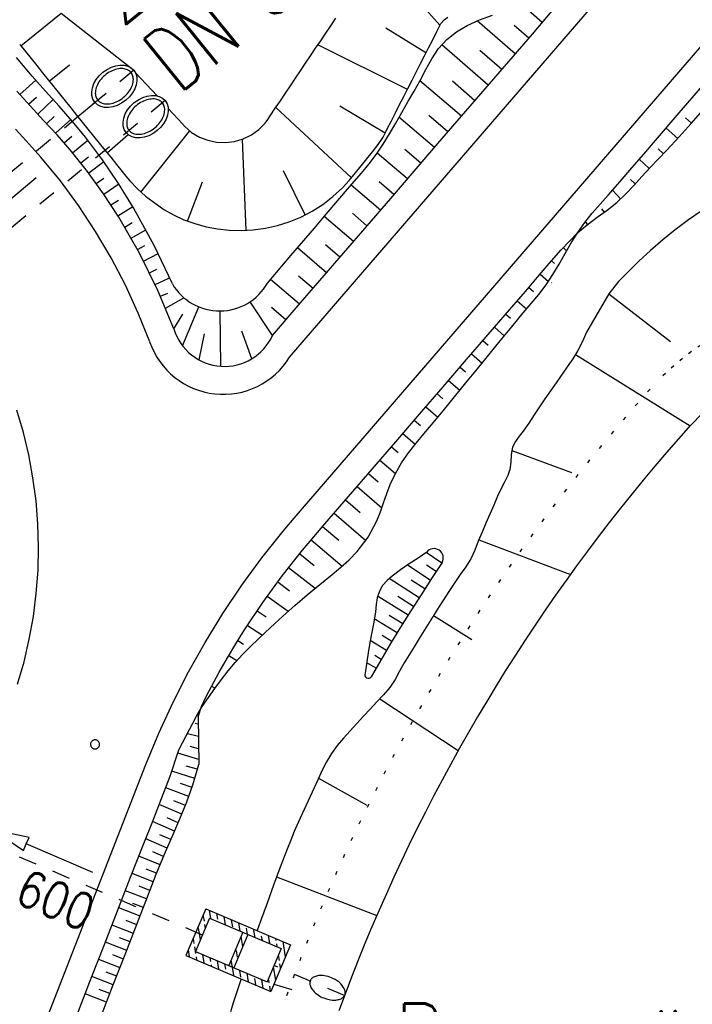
# Model space of a CAD drawing. Extents: x 0 to 1135, y 0 to 420.
# Tile 62 of 116: x 805 to 824, y 99 to 126. Entities that reach past the tile are written whole.
import ezdxf

# ---------------------------------------------------------------- set-up
doc = ezdxf.new("R2010")
doc.units = 0
doc.header["$LTSCALE"] = 2
doc.header["$MEASUREMENT"] = 0
for name, pattern in [('AUSGEZOGEN', [0]), ('PUNKTX2', [0.5, 0, -0.5]), ('STRICHLINIEX2', [0.5, 0.25, -0.25])]:
    doc.linetypes.add(name, pattern=pattern)
for name, color, linetype in [('Durchlaesse', 15, 'CONTINUOUS'), ('FBRTOP', 8, 'AUSGEZOGEN'), ('Regenrückhaltebecken', 15, 'CONTINUOUS'), ('Rinne', 200, 'CONTINUOUS'), ('SAMMELLEITUNG', 15, 'CONTINUOUS'), ('Wege', 15, 'CONTINUOUS')]:
    doc.layers.add(name, color=color, linetype=linetype)
doc.styles.add('ROMANS', font='romans.shx', dxfattribs={"width": 0.8})

# ---------------------------------------------------------------- blocks, each defined once
blk = doc.blocks.new('SYMB0002_2')
at = {"layer": 'SAMMELLEITUNG', "color": 5, "linetype": 'Continuous'}
for points in [[(-0.03, 0.5), (-0.09, 0.49), (-0.15, 0.48), (-0.21, 0.45), (-0.27, 0.42), (-0.32, 0.39), (-0.36, 0.34), (-0.4, 0.29), (-0.44, 0.24), (-0.46, 0.18), (-0.48, 0.12), (-0.5, 0.06), (-0.5, 0)], [(-0.5, 0), (-0.5, -0.06), (-0.48, -0.12), (-0.46, -0.18), (-0.44, -0.24), (-0.4, -0.29), (-0.36, -0.34), (-0.32, -0.39), (-0.27, -0.42), (-0.21, -0.45), (-0.15, -0.48), (-0.09, -0.49), (-0.03, -0.5), (0.03, -0.5)], [(0.5, 0), (0.5, 0.06), (0.48, 0.12), (0.46, 0.18), (0.44, 0.24), (0.4, 0.29), (0.36, 0.34), (0.32, 0.39), (0.27, 0.42), (0.21, 0.45), (0.15, 0.48), (0.09, 0.49), (0.03, 0.5), (-0.03, 0.5)], [(0.03, -0.5), (0.09, -0.49), (0.15, -0.48), (0.21, -0.45), (0.27, -0.42), (0.32, -0.39), (0.36, -0.34), (0.4, -0.29), (0.44, -0.24), (0.46, -0.18), (0.48, -0.12), (0.5, -0.06), (0.5, 0)]]:
    blk.add_lwpolyline(points, dxfattribs=at)
blk = doc.blocks.new('MAK4')
at = {"layer": 'Regenrückhaltebecken', "color": 7, "linetype": 'Continuous'}
for p, q in [((661376.148, -428374.075), (661376.113, -428373.841)), ((661375.97, -428374.146), (661375.942, -428373.965)), ((661376.34, -428374.09), (661376.316, -428373.93)), ((661376.555, -428374.252), (661376.519, -428374.018)), ((661376.753, -428374.312), (661376.725, -428374.126)), ((661375.831, -428374.482), (661375.801, -428374.288)), ((661375.998, -428374.337), (661375.984, -428374.238)), ((661376.961, -428374.429), (661376.925, -428374.195)), ((661377.164, -428374.517), (661377.138, -428374.348)), ((661377.367, -428374.606), (661377.331, -428374.372)), ((661375.683, -428374.758), (661375.661, -428374.611)), ((661375.858, -428374.659), (661375.831, -428374.482)), ((661377.026, -428374.858), (661376.983, -428374.58)), ((661377.166, -428374.534), (661377.164, -428374.517)), ((661377.537, -428374.477), (661377.534, -428374.461)), ((661377.57, -428374.695), (661377.551, -428374.57)), ((661377.773, -428374.783), (661377.737, -428374.549)), ((661377.95, -428374.699), (661377.94, -428374.638)), ((661375.549, -428375.122), (661375.52, -428374.933)), ((661375.725, -428375.036), (661375.697, -428374.851)), ((661377.975, -428374.869), (661377.964, -428374.792)), ((661377.976, -428374.872), (661377.975, -428374.869)), ((661378.208, -428375.15), (661378.144, -428374.727)), ((661378.348, -428374.827), (661378.347, -428374.815)), ((661375.752, -428375.211), (661375.739, -428375.129)), ((661375.955, -428375.299), (661375.919, -428375.066)), ((661376.138, -428375.258), (661376.122, -428375.154)), ((661376.88, -428375.146), (661376.851, -428374.96)), ((661378.034, -428375.256), (661378.011, -428375.101)), ((661376.158, -428375.388), (661376.152, -428375.351)), ((661376.361, -428375.476), (661376.325, -428375.243)), ((661376.551, -428375.48), (661376.528, -428375.331)), ((661376.731, -428375.42), (661376.702, -428375.225)), ((661376.767, -428375.654), (661376.731, -428375.42)), ((661377.926, -428375.795), (661377.87, -428375.424)), ((661378.064, -428375.456), (661378.048, -428375.348)), ((661378.067, -428375.472), (661378.064, -428375.456)), ((661376.964, -428375.702), (661376.936, -428375.517)), ((661377.173, -428375.831), (661377.138, -428375.597)), ((661377.376, -428375.919), (661377.349, -428375.739)), ((661377.747, -428375.868), (661377.729, -428375.747)), ((661377.553, -428375.837), (661377.544, -428375.774)), ((661377.579, -428376.008), (661377.553, -428375.837)), ((661377.782, -428376.096), (661377.761, -428375.96))]:
    blk.add_line(p, q, dxfattribs=at)

msp = doc.modelspace()

# ---------------------------------------------------------------- hatches: boundary and pattern name
at = {"layer": 'Rinne'}
h = msp.add_hatch(dxfattribs=at)
h.set_pattern_fill('ANSI31', color=256, scale=20, style=0)
edge = h.paths.add_edge_path()
edge.add_arc((1155.656, -2242.558), 2522.184, 99.43086, 99.683895, ccw=False)
edge.add_arc((887.295, -626.916), 884.407, 99.003551, 99.43086, ccw=False)
edge.add_arc((7865.435, -44667.495), 45474.395, 98.9888757, 99.0035505, ccw=False)
edge.add_arc((893.783, -594.836), 853.736, 98.881774, 98.988876, ccw=False)
edge.add_arc((774.345, 169.468), 80.155, 94.92834, 98.88177, ccw=False)
edge.add_arc((745.762, 500.943), 252.549, 274.92834, 277.15528)
edge.add_arc((775.591, 263.332), 13.073, 277.1553, 285.3942)
edge.add_arc((750.907, 352.981), 106.059, 285.39417, 288.28453)
edge.add_arc((1039.724, -1545.768), 1815.023, 99.546964, 99.747306, ccw=False)
edge.add_arc((850.351, -419.793), 673.234, 99.218015, 99.546965, ccw=False)
edge.add_arc((74345.819, -453292.252), 459470.628, 99.21719543, 99.21801488, ccw=False)
edge.add_arc((750.114, 238.882), 7.008, 99.0073, 99.2171, ccw=False)
edge.add_arc((1870.55, -6829.431), 7163.573, 98.9962, 99.0073128, ccw=False)
edge.add_arc((20211.835, -122681.43), 124458.451, 98.99353748, 98.99620358, ccw=False)
edge.add_arc((2641.993, -11668.774), 12064.016, 98.9801682, 98.9935375, ccw=False)
edge.add_arc((3231.703, -15400.423), 15841.973, 98.9684968, 98.9801636, ccw=False)
edge.add_arc((765.59, 225.605), 22.54, 97.6622, 98.9685, ccw=False)
edge.add_arc((1031.826, -1753.362), 2019.336, 97.52416, 97.662171, ccw=False)
edge.add_arc((776.12, 182.608), 66.551, 94.74165, 97.52416, ccw=False)
edge.add_arc((746.839, 535.619), 287.671, 274.74165, 276.07989)
edge.add_arc((775.796, 263.764), 14.279, 276.0799, 285.3873)
edge.add_arc((760.786, 318.304), 70.846, 285.38728, 289.56211)

# ---------------------------------------------------------------- linework, layer by layer
at = {"layer": 'Durchlaesse', "linetype": 'STRICHLINIEX2'}
for p, q in [((808.568, 124.644), (799.905, 117.442)), ((809.436, 123.805), (800.809, 116.674))]:
    msp.add_line(p, q, dxfattribs=at)
at = {"layer": 'Durchlaesse', "linetype": 'Continuous'}
for points in [[(807.566, 123.821), (807.586, 123.8), (807.607, 123.781), (807.632, 123.764), (807.659, 123.749), (807.688, 123.736), (807.719, 123.726), (807.753, 123.719), (807.789, 123.714), (807.827, 123.713), (807.867, 123.714), (807.908, 123.719), (807.95, 123.726), (807.993, 123.737), (808.036, 123.751), (808.079, 123.768), (808.122, 123.787), (808.165, 123.81), (808.206, 123.836), (808.247, 123.864), (808.285, 123.895), (808.323, 123.927), (808.358, 123.962), (808.39, 123.998), (808.421, 124.035), (808.448, 124.074), (808.472, 124.113), (808.494, 124.153), (808.512, 124.193), (808.527, 124.233), (808.539, 124.272), (808.547, 124.311), (808.552, 124.348), (808.554, 124.384), (808.553, 124.418), (808.549, 124.451), (808.542, 124.481), (808.532, 124.51), (808.52, 124.537), (808.505, 124.562), (808.487, 124.584), (808.468, 124.605), (808.445, 124.624), (808.421, 124.64), (808.393, 124.655), (808.364, 124.667), (808.332, 124.676), (808.298, 124.683), (808.261, 124.688), (808.223, 124.689), (808.183, 124.687), (808.142, 124.682), (808.1, 124.674), (808.057, 124.662), (808.013, 124.648), (807.97, 124.631), (807.927, 124.61), (807.885, 124.587), (807.843, 124.561), (807.803, 124.532), (807.765, 124.501), (807.728, 124.468), (807.693, 124.434), (807.661, 124.397), (807.631, 124.36), (807.604, 124.321), (807.58, 124.282), (807.56, 124.242), (807.542, 124.202), (807.528, 124.162), (807.516, 124.123), (807.508, 124.084), (807.504, 124.047), (807.502, 124.013), (807.504, 123.98), (807.508, 123.949), (807.515, 123.92), (807.524, 123.892), (807.536, 123.867), (807.55, 123.843), (807.566, 123.821)], [(808.434, 122.982), (808.453, 122.961), (808.475, 122.942), (808.5, 122.925), (808.526, 122.91), (808.556, 122.897), (808.587, 122.887), (808.621, 122.88), (808.657, 122.875), (808.695, 122.874), (808.735, 122.875), (808.776, 122.88), (808.818, 122.887), (808.861, 122.898), (808.904, 122.912), (808.947, 122.929), (808.99, 122.948), (809.033, 122.971), (809.074, 122.997), (809.115, 123.025), (809.153, 123.056), (809.19, 123.088), (809.226, 123.123), (809.258, 123.159), (809.289, 123.196), (809.316, 123.235), (809.34, 123.274), (809.362, 123.314), (809.38, 123.354), (809.395, 123.394), (809.407, 123.433), (809.415, 123.472), (809.42, 123.509), (809.422, 123.545), (809.421, 123.579), (809.417, 123.612), (809.41, 123.642), (809.4, 123.671), (809.388, 123.698), (809.373, 123.723), (809.355, 123.745), (809.336, 123.766), (809.313, 123.785), (809.288, 123.801), (809.261, 123.816), (809.232, 123.828), (809.2, 123.837), (809.166, 123.844), (809.129, 123.849), (809.091, 123.85), (809.051, 123.848), (809.01, 123.843), (808.968, 123.835), (808.925, 123.823), (808.881, 123.809), (808.838, 123.792), (808.795, 123.771), (808.753, 123.748), (808.711, 123.722), (808.671, 123.693), (808.633, 123.662), (808.596, 123.629), (808.561, 123.595), (808.529, 123.558), (808.499, 123.521), (808.472, 123.482), (808.448, 123.442), (808.428, 123.403), (808.41, 123.363), (808.395, 123.323), (808.384, 123.284), (808.376, 123.245), (808.372, 123.208), (808.37, 123.174), (808.372, 123.141), (808.376, 123.11), (808.383, 123.081), (808.392, 123.053), (808.404, 123.028), (808.418, 123.004), (808.434, 122.982)], [(805.869, 121.669), (804.332, 120.389), (804.204, 120.543), (803.564, 119.749), (804.46, 120.235), (804.332, 120.389)]]:
    msp.add_lwpolyline(points, dxfattribs=at)
for centre in [(808.028, 124.201), (808.896, 123.362)]:
    msp.add_ellipse(centre, major_axis=(-0.539, -0.443), ratio=0.716031, start_param=3.141593, end_param=9.424778, dxfattribs=at)
at = {"layer": 'FBRTOP', "const_width": 0.5}
for points in [[(703.395, 216.78, -0.000001), (715.863, 217.671, 0.000009), (728.331, 218.561, 0.00001), (740.799, 219.453, -0.000012), (753.267, 220.344, -0.000007), (765.735, 221.235, 0.000008), (778.203, 222.125, 0.000004), (815.608, 224.799, -0.000002), (853.013, 227.472, -0.000001), (902.886, 231.036, 0.000001), (950, 234.403, 0.000002)], [(703.68, 212.79, -0.000001), (716.148, 213.681, 0.000009), (728.616, 214.572, 0.00001), (741.084, 215.463, -0.000012), (753.552, 216.354, -0.000007), (766.02, 217.245, 0.000008), (778.488, 218.136, 0.000004), (815.893, 220.809, -0.000002), (853.298, 223.482, -0.000001), (903.171, 227.046, 0.000001), (950, 230.392, 0.000002)]]:
    msp.add_lwpolyline(points, format="xyb", dxfattribs=at)
at = {"layer": 'Regenrückhaltebecken', "linetype": 'Continuous'}
for p, q in [((817.032, 125.885), (815.324, 127.828)), ((805.443, 125.314), (806.561, 126.221)), ((806.561, 126.221), (808.568, 124.644)), ((814.013, 125.875), (814.152, 126.082)), ((817.063, 125.936), (817.147, 126.036)), ((817.147, 126.036), (817.251, 126.111)), ((813.874, 125.667), (814.013, 125.875)), ((816.647, 125.12), (815.539, 125.808)), ((816.949, 125.712), (817.002, 125.826)), ((817.002, 125.826), (817.063, 125.936)), ((813.735, 125.459), (813.874, 125.667)), ((816.72, 125.263), (816.834, 125.488)), ((816.834, 125.488), (816.949, 125.712)), ((805.41, 125.354), (805.568, 125.16)), ((813.456, 125.044), (813.595, 125.252)), ((813.595, 125.252), (813.735, 125.459)), ((816.133, 124.113), (813.661, 125.349)), ((816.606, 125.039), (816.72, 125.263)), ((805.568, 125.16), (805.725, 124.965)), ((805.725, 124.965), (805.883, 124.77)), ((813.317, 124.836), (813.456, 125.044)), ((816.491, 124.815), (816.606, 125.039)), ((805.883, 124.77), (806.04, 124.575)), ((806.23, 124.341), (806.79, 124.795)), ((813.178, 124.629), (813.317, 124.836)), ((816.377, 124.59), (816.491, 124.815)), ((806.04, 124.575), (806.197, 124.38)), ((808.613, 124.574), (809.216, 123.936)), ((812.899, 124.214), (813.038, 124.421)), ((813.038, 124.421), (813.178, 124.629)), ((816.262, 124.366), (816.377, 124.59)), ((806.197, 124.38), (806.355, 124.186)), ((806.355, 124.186), (806.512, 123.991)), ((812.76, 124.006), (812.899, 124.214)), ((816.033, 123.918), (816.148, 124.142)), ((816.148, 124.142), (816.262, 124.366)), ((806.512, 123.991), (806.669, 123.796)), ((812.621, 123.798), (812.76, 124.006)), ((815.919, 123.693), (816.033, 123.918)), ((806.669, 123.796), (806.827, 123.601)), ((806.827, 123.601), (806.984, 123.406)), ((807.016, 123.367), (807.492, 123.753)), ((809.52, 123.589), (809.64, 123.457)), ((812.342, 123.383), (812.481, 123.591)), ((812.481, 123.591), (812.621, 123.798)), ((814.59, 121.671), (812.499, 123.616)), ((815.52, 122.906), (814.268, 123.647)), ((815.805, 123.469), (815.919, 123.693)), ((806.984, 123.406), (807.141, 123.211)), ((809.64, 123.457), (809.808, 123.272)), ((812.272, 123.28), (812.342, 123.383)), ((815.69, 123.245), (815.805, 123.469)), ((807.141, 123.211), (807.298, 123.016)), ((809.808, 123.272), (809.892, 123.179)), ((809.892, 123.179), (809.978, 123.088)), ((809.978, 123.088), (810.167, 122.926)), ((812.021, 123.003), (812.196, 123.18)), ((812.196, 123.18), (812.272, 123.28)), ((815.576, 123.02), (815.69, 123.245)), ((807.298, 123.016), (807.456, 122.821)), ((807.456, 122.821), (807.613, 122.627)), ((807.831, 122.357), (808.407, 122.868)), ((808.763, 121.271), (810.114, 122.967)), ((810.167, 122.926), (810.381, 122.797)), ((810.381, 122.797), (810.613, 122.706)), ((811.594, 122.746), (811.818, 122.857)), ((811.818, 122.857), (812.021, 123.003)), ((815.322, 122.589), (815.461, 122.796)), ((815.461, 122.796), (815.52, 122.907)), ((815.52, 122.907), (815.576, 123.02)), ((807.613, 122.627), (807.77, 122.432)), ((810.613, 122.706), (810.858, 122.654)), ((810.858, 122.654), (811.107, 122.643)), ((811.107, 122.643), (811.355, 122.674)), ((811.355, 122.674), (811.594, 122.746)), ((811.672, 120.215), (811.571, 122.738)), ((815.166, 122.392), (815.322, 122.589)), ((807.77, 122.432), (807.928, 122.237)), ((807.928, 122.237), (808.085, 122.042)), ((815.01, 122.196), (815.166, 122.392)), ((808.085, 122.042), (808.242, 121.847)), ((814.698, 121.803), (814.854, 121.999)), ((814.854, 121.999), (815.01, 122.196)), ((808.242, 121.847), (808.348, 121.716)), ((808.348, 121.716), (808.456, 121.586)), ((813.31, 120.646), (812.705, 121.861)), ((814.523, 121.592), (814.698, 121.803)), ((808.456, 121.586), (808.665, 121.364)), ((810.054, 120.474), (810.47, 121.562)), ((814.076, 121.15), (814.338, 121.391)), ((814.338, 121.391), (814.523, 121.592)), ((808.665, 121.364), (808.891, 121.158)), ((808.891, 121.158), (809.393, 120.796)), ((813.792, 120.934), (814.076, 121.15)), ((813.496, 120.746), (813.792, 120.934)), ((809.393, 120.796), (809.668, 120.643)), ((809.668, 120.643), (809.954, 120.512)), ((812.866, 120.453), (813.184, 120.585)), ((813.184, 120.585), (813.496, 120.746)), ((809.954, 120.512), (810.255, 120.403)), ((810.255, 120.403), (810.564, 120.317)), ((810.564, 120.317), (810.884, 120.255)), ((812.207, 120.275), (812.537, 120.349)), ((812.537, 120.349), (812.866, 120.453)), ((810.884, 120.255), (811.208, 120.22)), ((811.208, 120.22), (811.54, 120.21)), ((811.54, 120.21), (811.871, 120.229)), ((811.871, 120.229), (812.207, 120.275)), ((821.705, 118.467), (823.408, 117.142)), ((820.783, 116.788), (823.95, 114.815)), ((819.023, 114.136), (820.675, 113.523)), ((818.106, 111.659), (820.643, 110.707)), ((817.085, 111.022), (816.653, 111.311)), ((816.768, 110.544), (816.134, 110.96)), ((816.926, 110.783), (816.661, 110.959)), ((816.458, 110.064), (815.631, 110.594)), ((816.612, 110.304), (816.242, 110.544)), ((816.154, 109.582), (815.311, 110.107)), ((816.305, 109.824), (815.869, 110.099)), ((815.853, 109.095), (815.219, 109.483)), ((816.003, 109.34), (815.633, 109.568)), ((816.857, 109.575), (817.913, 108.904)), ((815.557, 108.605), (815.106, 108.876)), ((815.704, 108.851), (815.433, 109.015)), ((815.411, 108.359), (815.234, 108.463)), ((815.267, 108.111), (815.008, 108.261)), ((815.371, 107.267), (817.541, 105.84)), ((813.678, 105.077), (815.015, 104.328)), ((812.517, 102.344), (815.288, 101.28)), ((810.556, 101.466), (810.01, 100.177)), ((810.556, 101.466), (812.904, 100.471)), ((810.662, 101.204), (810.272, 100.284)), ((810.662, 101.204), (812.642, 100.365)), ((811.583, 100.814), (811.193, 99.893)), ((811.721, 100.756), (811.331, 99.835)), ((812.904, 100.471), (812.358, 99.182)), ((810.01, 100.177), (812.358, 99.182)), ((810.272, 100.284), (812.252, 99.445)), ((812.642, 100.365), (812.252, 99.445)), ((812.443, 99.384), (812.936, 99.233))]:
    msp.add_line(p, q, dxfattribs=at)
for points in [[(825.938, 121.558), (825.492, 121.446), (825.072, 121.245), (824.671, 121.015), (824.283, 120.762), (823.909, 120.504), (823.544, 120.234), (823.195, 119.955), (822.858, 119.663), (822.538, 119.364), (822.224, 119.056), (821.97, 118.803)], [(821.97, 118.803), (821.705, 118.467), (821.088, 117.405), (820.974, 117.148), (820.848, 116.899), (820.707, 116.668), (820.553, 116.444), (820.245, 116.003), (819.939, 115.56), (819.786, 115.338), (819.637, 115.116), (819.493, 114.891), (819.339, 114.669), (819.226, 114.526), (819.121, 114.379), (819.044, 114.222), (819.007, 114.023), (818.995, 113.814), (818.969, 113.608), (818.912, 113.438), (818.831, 113.275), (818.744, 113.114), (818.629, 112.868), (818.523, 112.619), (818.416, 112.371), (818.307, 112.124), (818.198, 111.878), (818.094, 111.63), (817.998, 111.378), (817.886, 111.134), (817.746, 110.913), (817.592, 110.7), (817.444, 110.483), (817.301, 110.262), (817.015, 109.822), (816.734, 109.379), (816.457, 108.933), (816.32, 108.709), (816.184, 108.484), (816.047, 108.261), (815.916, 108.033), (815.791, 107.801), (815.652, 107.579), (815.477, 107.375), (815.287, 107.182), (815.1, 106.985), (814.919, 106.784), (814.553, 106.381), (814.367, 106.181), (814.189, 105.975), (814.032, 105.759), (813.895, 105.53), (813.776, 105.292), (813.666, 105.051), (813.554, 104.81), (813.442, 104.57), (813.222, 104.087), (813.112, 103.845), (813.006, 103.602), (812.906, 103.357), (812.809, 103.11), (812.619, 102.614), (812.433, 102.117), (812.251, 101.62), (812.073, 101.121), (811.982, 100.862)], [(824.301, 115.176), (823.95, 114.815)], [(823.962, 114.828), (823.63, 114.454), (823.301, 114.077), (822.977, 113.696), (822.656, 113.312), (822.34, 112.926), (822.027, 112.536), (821.718, 112.142), (821.413, 111.746), (821.112, 111.347), (820.815, 110.945), (820.522, 110.54), (820.233, 110.131), (819.948, 109.721), (819.668, 109.307), (819.391, 108.89), (819.119, 108.471), (818.85, 108.049), (818.587, 107.624), (818.327, 107.197), (818.072, 106.767), (817.82, 106.335), (817.574, 105.9), (817.331, 105.462), (817.093, 105.023), (816.86, 104.581), (816.631, 104.136), (816.406, 103.69), (816.186, 103.241), (815.97, 102.79), (815.759, 102.336), (815.552, 101.881), (815.35, 101.424), (815.153, 100.964), (814.96, 100.503), (814.772, 100.04), (814.588, 99.575), (814.409, 99.108), (814.235, 98.639)], [(816.667, 111.321), (816.427, 111.156), (816.186, 110.995), (815.944, 110.835), (815.709, 110.662), (815.57, 110.537), (815.449, 110.398), (815.358, 110.244), (815.301, 110.063), (815.271, 109.871), (815.249, 109.675), (815.202, 109.39), (815.147, 109.108), (815.097, 108.825), (815.052, 108.541), (814.963, 107.974)], [(817.093, 111.034), (816.8, 110.592), (816.51, 110.146), (816.226, 109.698), (815.945, 109.247), (815.67, 108.793), (815.398, 108.337), (815.132, 107.878)], [(807.43, 102.467), (805.591, 103.255), (805.67, 103.439), (804.672, 103.649), (805.512, 103.071), (805.591, 103.255)], [(814.399, 99.077), (814.409, 99.107), (814.412, 99.14), (814.41, 99.176), (814.401, 99.215), (814.384, 99.257), (814.36, 99.301), (814.328, 99.346), (814.29, 99.39), (814.244, 99.432), (814.192, 99.472), (814.135, 99.508), (814.075, 99.54), (814.03, 99.56), (813.984, 99.577), (813.938, 99.591), (813.891, 99.602), (813.845, 99.611), (813.8, 99.616), (813.756, 99.619), (813.713, 99.618), (813.68, 99.616), (813.648, 99.611), (813.618, 99.604), (813.59, 99.596), (813.564, 99.586), (813.54, 99.575), (813.519, 99.563), (813.501, 99.55), (813.485, 99.536), (813.471, 99.521), (813.46, 99.506), (813.451, 99.49), (813.444, 99.473), (813.439, 99.455), (813.435, 99.436), (813.434, 99.416), (813.435, 99.395), (813.438, 99.373), (813.444, 99.349), (813.452, 99.325), (813.463, 99.3), (813.476, 99.274), (813.492, 99.248), (813.511, 99.221), (813.533, 99.195), (813.557, 99.169), (813.583, 99.144), (813.612, 99.119), (813.674, 99.073), (813.708, 99.052), (813.744, 99.032), (813.78, 99.014), (813.818, 98.998), (813.895, 98.971), (813.972, 98.952), (814.011, 98.946), (814.049, 98.941), (814.086, 98.939), (814.121, 98.94), (814.156, 98.942), (814.188, 98.946), (814.219, 98.952), (814.248, 98.959), (814.275, 98.968), (814.299, 98.979), (814.334, 99), (814.363, 99.024), (814.384, 99.049), (814.399, 99.077)], [(811.533, 99.532), (811.398, 99.116), (811.317, 98.864), (811.238, 98.612)]]:
    msp.add_lwpolyline(points, dxfattribs=at)
at = {"layer": 'Regenrückhaltebecken', "linetype": 'PUNKTX2'}
for points in [[(824.248, 117.046), (823.991, 116.867), (823.742, 116.676), (823.503, 116.474), (823.27, 116.265), (822.845, 115.829)], [(822.845, 115.829), (822.503, 115.444), (822.165, 115.056), (821.831, 114.664), (821.501, 114.268), (821.174, 113.87), (820.852, 113.468), (820.534, 113.063), (820.22, 112.655), (819.91, 112.244), (819.604, 111.83), (819.302, 111.412), (819.004, 110.992), (818.711, 110.569), (818.422, 110.143), (818.137, 109.714), (817.857, 109.282), (817.58, 108.847), (817.309, 108.41), (817.041, 107.969), (816.778, 107.527), (816.52, 107.081), (816.265, 106.633), (816.016, 106.183), (815.771, 105.73), (815.53, 105.275), (815.294, 104.817), (815.063, 104.357), (814.836, 103.894), (814.614, 103.43), (814.396, 102.963), (814.183, 102.494), (813.975, 102.023), (813.772, 101.55), (813.573, 101.075), (813.379, 100.598), (813.19, 100.119), (813.006, 99.638), (812.826, 99.155), (812.652, 98.671)]]:
    msp.add_lwpolyline(points, dxfattribs=at)
at = {"layer": 'Regenrückhaltebecken', "linetype": 'STRICHLINIEX2'}
for points in [[(810.465, 100.737), (802.298, 104.217), (801.987, 104.371)], [(814.393, 99.064), (812.442, 99.895)]]:
    msp.add_lwpolyline(points, dxfattribs=at)
at = {"layer": 'Regenrückhaltebecken', "linetype": 'Continuous'}
for centre, radius, start, end in [((816.87, 111.163), 0.257, 330.016, 142.2561), ((815.052, 107.934), 0.0975, 155.4517, 324.8364)]:
    msp.add_arc(centre, radius, start, end, dxfattribs=at)
at = {"layer": 'Wege', "linetype": 'Continuous'}
for p, q in [((812.875, 116.712), (831.139, 137.886)), ((819.863, 125.961), (819.324, 126.43)), ((819.59, 125.644), (820.243, 126.402)), ((817.786, 125.88), (818.132, 126.038)), ((818.132, 126.038), (818.49, 126.165)), ((817.493, 125.702), (817.786, 125.88)), ((819.117, 125.096), (818.066, 126.01)), ((819.49, 125.529), (819.088, 125.878)), ((816.995, 125.242), (817.226, 125.489)), ((817.226, 125.489), (817.493, 125.702)), ((818.936, 124.887), (819.59, 125.644)), ((816.805, 124.962), (816.995, 125.242)), ((818.372, 124.232), (817.084, 125.346)), ((805.756, 124.483), (805.322, 124.994)), ((816.642, 124.664), (816.805, 124.962)), ((818.743, 124.663), (818.134, 125.193)), ((816.485, 124.36), (816.642, 124.664)), ((818.283, 124.13), (818.936, 124.887)), ((806.128, 124.063), (805.756, 124.483)), ((805.41, 123.973), (805.855, 124.37)), ((816.319, 124.064), (816.485, 124.36)), ((817.628, 123.371), (816.481, 124.352)), ((818, 123.801), (817.377, 124.337)), ((817.63, 123.373), (818.283, 124.13)), ((823.65, 123.462), (824.303, 124.219)), ((805.698, 123.658), (805.33, 124.064)), ((805.658, 123.702), (805.877, 123.901)), ((806.501, 123.646), (806.128, 124.063)), ((816.147, 123.772), (816.319, 124.064)), ((806.072, 123.258), (805.698, 123.658)), ((805.908, 123.433), (806.336, 123.831)), ((806.871, 123.225), (806.501, 123.646)), ((815.976, 123.479), (816.147, 123.772)), ((806.157, 123.167), (806.368, 123.363)), ((815.81, 123.183), (815.976, 123.479)), ((816.882, 122.505), (815.9, 123.345)), ((817.255, 122.938), (816.723, 123.392)), ((816.977, 122.615), (817.63, 123.373)), ((822.997, 122.705), (823.65, 123.462)), ((823.993, 123.184), (823.828, 123.33)), ((823.985, 123.174), (824.315, 123.549)), ((806.444, 122.856), (806.072, 123.258)), ((806.403, 122.902), (806.821, 123.283)), ((807.228, 122.795), (806.871, 123.225)), ((815.643, 122.887), (815.81, 123.183)), ((823.61, 122.755), (823.291, 123.046)), ((823.651, 122.801), (823.985, 123.174)), ((805.5, 122.791), (805.294, 123.011)), ((805.994, 122.245), (805.5, 122.791)), ((806.806, 122.446), (806.444, 122.856)), ((806.642, 122.635), (806.851, 122.818)), ((807.704, 122.165), (807.228, 122.795)), ((815.466, 122.598), (815.643, 122.887)), ((823.312, 122.434), (823.651, 122.801)), ((806.875, 122.363), (807.293, 122.713)), ((815.276, 122.324), (815.466, 122.598)), ((816.324, 121.858), (816.977, 122.615)), ((822.67, 122.327), (822.997, 122.705)), ((806.535, 121.586), (805.994, 122.245)), ((807.285, 121.848), (806.806, 122.446)), ((807.101, 122.086), (807.31, 122.252)), ((815.072, 122.059), (815.276, 122.324)), ((816.135, 121.64), (815.299, 122.355)), ((816.509, 122.072), (816.061, 122.455)), ((822.344, 121.948), (822.67, 122.327)), ((823.217, 122.335), (823.069, 122.475)), ((823.081, 122.193), (823.312, 122.434)), ((807.319, 121.803), (807.737, 122.117)), ((808.147, 121.511), (807.704, 122.165)), ((814.86, 121.8), (815.072, 122.059)), ((822.02, 121.568), (822.344, 121.948)), ((822.82, 121.924), (822.545, 122.183)), ((822.62, 121.709), (822.849, 121.953)), ((822.849, 121.953), (823.081, 122.193)), ((807.733, 121.225), (807.285, 121.848)), ((807.53, 121.515), (807.739, 121.664)), ((814.536, 121.419), (814.86, 121.8)), ((815.671, 121.101), (816.324, 121.858)), ((822.397, 121.46), (822.62, 121.709)), ((807.041, 120.901), (806.535, 121.586)), ((807.735, 121.221), (808.151, 121.503)), ((808.56, 120.837), (808.147, 121.511)), ((814.21, 121.04), (814.536, 121.419)), ((815.389, 120.774), (814.578, 121.468)), ((815.762, 121.207), (815.354, 121.556)), ((821.691, 121.191), (822.02, 121.568)), ((822.17, 121.214), (822.397, 121.46)), ((822.433, 121.5), (822.304, 121.625)), ((808.15, 120.582), (807.733, 121.225)), ((821.467, 120.943), (821.691, 121.191)), ((822.033, 121.08), (821.809, 121.325)), ((821.929, 120.985), (822.17, 121.214)), ((807.511, 120.19), (807.041, 120.901)), ((807.935, 120.92), (808.141, 121.056)), ((808.128, 120.617), (808.538, 120.875)), ((813.885, 120.661), (814.21, 121.04)), ((815.017, 120.344), (815.671, 121.101)), ((821.247, 120.692), (821.467, 120.943)), ((821.661, 120.775), (821.929, 120.985)), ((808.725, 119.585), (808.15, 120.582)), ((809.129, 119.802), (808.56, 120.837)), ((813.56, 120.28), (813.885, 120.661)), ((814.643, 119.909), (813.834, 120.601)), ((815.016, 120.342), (814.611, 120.688)), ((821.038, 120.433), (821.247, 120.692)), ((821.106, 120.374), (821.381, 120.578)), ((821.381, 120.578), (821.661, 120.775)), ((821.585, 120.721), (821.51, 120.814)), ((808.315, 120.309), (808.519, 120.433)), ((814.364, 119.587), (815.017, 120.344)), ((820.844, 120.159), (821.038, 120.433)), ((820.852, 120.156), (821.106, 120.374)), ((821.118, 120.383), (821.058, 120.46)), ((807.943, 119.456), (807.511, 120.19)), ((808.496, 119.999), (808.902, 120.233)), ((812.91, 119.52), (813.56, 120.28)), ((820.613, 119.922), (820.852, 120.156)), ((820.665, 119.873), (820.844, 120.159)), ((820.781, 120.09), (820.787, 120.084)), ((808.671, 119.685), (808.872, 119.796)), ((809.633, 118.735), (809.129, 119.802)), ((814.269, 119.476), (813.866, 119.821)), ((820.384, 119.676), (820.613, 119.922)), ((820.495, 119.581), (820.665, 119.873)), ((809.234, 118.555), (808.725, 119.585)), ((808.839, 119.367), (809.241, 119.577)), ((812.261, 118.76), (812.91, 119.52)), ((813.896, 119.044), (813.091, 119.732)), ((813.711, 118.829), (814.364, 119.587)), ((820.055, 119.3), (820.384, 119.676)), ((820.328, 119.286), (820.495, 119.581)), ((820.443, 119.74), (820.536, 119.653)), ((808.337, 118.701), (807.943, 119.456)), ((819.731, 118.919), (820.055, 119.3)), ((820.12, 119.375), (820.206, 119.299)), ((820.157, 118.994), (820.328, 119.286)), ((809.001, 119.046), (809.201, 119.146)), ((813.523, 118.611), (813.121, 118.954)), ((819.805, 119.005), (820.036, 118.806)), ((819.972, 118.712), (820.157, 118.994)), ((808.692, 117.926), (808.337, 118.701)), ((809.156, 118.722), (809.556, 118.909)), ((813.15, 118.178), (812.349, 118.863)), ((813.058, 118.072), (813.711, 118.829)), ((819.405, 118.54), (819.731, 118.919)), ((819.77, 118.447), (819.972, 118.712)), ((820.125, 118.775), (820.123, 118.77)), ((809.674, 117.492), (809.234, 118.555)), ((809.305, 118.396), (809.504, 118.483)), ((819.078, 118.162), (819.405, 118.54)), ((819.489, 118.637), (819.617, 118.527)), ((819.555, 118.191), (819.77, 118.447)), ((809.446, 118.066), (809.952, 118.355)), ((812.405, 117.315), (811.783, 118.246)), ((818.425, 117.405), (819.078, 118.162)), ((819.172, 118.27), (819.432, 118.048)), ((819.338, 117.938), (819.555, 118.191)), ((809.006, 117.134), (808.692, 117.926)), ((809.674, 117.492), (809.921, 117.899)), ((809.918, 117.022), (810.363, 118.104)), ((810.978, 116.46), (810.954, 117.99)), ((812.776, 117.746), (812.377, 118.087)), ((812.405, 117.315), (813.058, 118.072)), ((818.855, 117.904), (818.987, 117.79)), ((819.018, 117.553), (819.338, 117.938)), ((810.376, 116.634), (810.522, 117.358)), ((811.828, 116.667), (811.551, 117.433)), ((817.772, 116.647), (818.425, 117.405)), ((818.539, 117.537), (818.814, 117.301)), ((818.704, 117.164), (819.018, 117.553)), ((818.222, 117.17), (818.365, 117.047)), ((818.387, 116.777), (818.704, 117.164)), ((817.906, 116.803), (818.201, 116.55)), ((818.07, 116.39), (818.387, 116.777)), ((817.119, 115.89), (817.772, 116.647)), ((817.589, 116.436), (817.741, 116.305)), ((817.752, 116.004), (818.07, 116.39)), ((817.273, 116.069), (817.585, 115.8)), ((817.436, 115.617), (817.752, 116.004)), ((816.465, 115.133), (817.119, 115.89)), ((816.956, 115.702), (817.118, 115.563)), ((817.12, 115.228), (817.436, 115.617)), ((815.812, 114.376), (816.465, 115.133)), ((816.639, 115.335), (816.973, 115.049)), ((816.802, 114.843), (817.12, 115.228)), ((816.323, 114.968), (816.492, 114.823)), ((816.006, 114.601), (816.351, 114.305)), ((816.372, 114.333), (816.586, 114.589)), ((816.586, 114.589), (816.802, 114.843)), ((815.159, 113.618), (815.812, 114.376)), ((816.168, 114.069), (816.372, 114.333)), ((815.69, 114.234), (815.875, 114.075)), ((815.974, 113.789), (816.168, 114.069)), ((815.373, 113.867), (815.803, 113.498)), ((815.802, 113.496), (815.974, 113.789)), ((814.506, 112.861), (815.159, 113.618)), ((815.057, 113.5), (815.327, 113.268)), ((815.656, 113.19), (815.802, 113.496)), ((814.74, 113.133), (815.428, 112.543)), ((815.561, 112.94), (815.656, 113.19)), ((813.853, 112.104), (814.506, 112.861)), ((814.424, 112.766), (814.83, 112.417)), ((815.39, 112.433), (815.476, 112.686)), ((815.476, 112.686), (815.561, 112.94)), ((815.291, 112.184), (815.39, 112.433)), ((814.107, 112.399), (814.986, 111.645)), ((815.05, 111.739), (815.291, 112.184)), ((813.543, 111.744), (813.853, 112.104)), ((813.789, 112.03), (814.235, 111.65)), ((813.237, 111.381), (813.543, 111.744)), ((813.471, 111.66), (814.331, 110.937)), ((814.742, 111.337), (815.05, 111.739)), ((812.673, 110.668), (813.237, 111.381)), ((814.526, 111.114), (814.742, 111.337)), ((813.155, 111.28), (813.557, 110.954)), ((814.295, 110.906), (814.526, 111.114)), ((812.847, 110.895), (813.581, 110.324)), ((814.056, 110.707), (814.295, 110.906)), ((812.137, 109.932), (812.673, 110.668)), ((812.548, 110.501), (812.877, 110.257)), ((813.708, 110.426), (814.056, 110.707)), ((813.362, 110.144), (813.708, 110.426)), ((812.259, 110.105), (812.839, 109.69)), ((813.02, 109.851), (813.362, 110.144)), ((811.631, 109.176), (812.137, 109.932)), ((811.978, 109.701), (812.229, 109.531)), ((812.684, 109.55), (813.02, 109.851)), ((812.351, 109.24), (812.684, 109.55)), ((811.39, 108.79), (811.631, 109.176)), ((811.708, 109.293), (812.122, 109.024)), ((812.019, 108.927), (812.351, 109.24)), ((811.446, 108.88), (811.605, 108.782)), ((811.796, 108.716), (812.019, 108.927)), ((811.156, 108.4), (811.39, 108.79)), ((811.578, 108.5), (811.796, 108.716)), ((810.932, 108.005), (811.156, 108.4)), ((811.194, 108.463), (811.419, 108.33)), ((811.369, 108.275), (811.578, 108.5)), ((811.176, 108.041), (811.369, 108.275)), ((810.713, 107.605), (810.932, 108.005)), ((810.812, 107.552), (810.992, 107.799)), ((810.992, 107.799), (811.176, 108.041)), ((810.57, 107.335), (810.713, 107.605)), ((810.632, 107.305), (810.812, 107.552)), ((810.719, 107.616), (810.818, 107.561)), ((810.442, 107.059), (810.57, 107.335)), ((810.46, 107.053), (810.632, 107.305)), ((810.301, 106.793), (810.46, 107.053)), ((810.343, 106.773), (810.442, 107.059)), ((809.816, 105.854), (810.301, 106.793)), ((810.343, 106.773), (810.365, 105.457)), ((810.347, 106.565), (810.263, 106.59)), ((810.352, 106.222), (810.048, 106.304)), ((810.358, 105.888), (810.124, 105.946)), ((809.568, 105.133), (809.816, 105.854)), ((810.363, 105.588), (809.784, 105.763)), ((810.331, 105.326), (810.013, 105.411)), ((810.201, 104.886), (810.365, 105.457)), ((809.334, 104.509), (809.568, 105.133)), ((810.258, 105.068), (809.616, 105.268)), ((810.089, 104.567), (809.448, 104.807)), ((810.177, 104.816), (809.855, 104.927)), ((810.032, 104.417), (810.201, 104.886)), ((809.09, 103.888), (809.334, 104.509)), ((809.896, 104.081), (809.27, 104.344)), ((809.994, 104.322), (809.677, 104.449)), ((809.842, 103.954), (810.032, 104.417)), ((809.794, 103.843), (809.486, 103.977)), ((808.843, 103.269), (809.09, 103.888)), ((809.692, 103.608), (809.085, 103.875)), ((809.642, 103.495), (809.842, 103.954)), ((809.589, 103.375), (809.289, 103.507)), ((809.442, 103.036), (809.642, 103.495)), ((808.478, 102.338), (808.843, 103.269)), ((809.488, 103.143), (808.895, 103.4)), ((809.293, 102.679), (808.705, 102.92)), ((809.389, 102.911), (809.094, 103.036)), ((809.188, 102.419), (809.442, 103.036)), ((808.117, 101.405), (808.478, 102.338)), ((809.105, 102.21), (808.518, 102.441)), ((809.199, 102.445), (808.905, 102.563)), ((808.946, 101.798), (809.188, 102.419)), ((809.013, 101.974), (808.719, 102.088)), ((808.922, 101.737), (808.333, 101.964)), ((808.707, 101.176), (808.946, 101.798)), ((808.831, 101.5), (808.536, 101.612)), ((807.755, 100.473), (808.117, 101.405)), ((808.74, 101.262), (808.149, 101.487)), ((808.556, 100.784), (807.965, 101.014)), ((808.346, 100.243), (808.707, 101.176)), ((808.648, 101.023), (808.353, 101.137)), ((807.392, 99.542), (807.755, 100.473)), ((808.372, 100.309), (807.78, 100.539)), ((808.464, 100.547), (808.168, 100.661)), ((807.982, 99.312), (808.346, 100.243)), ((808.279, 100.072), (807.983, 100.187)), ((808.186, 99.834), (807.595, 100.064)), ((808.093, 99.597), (807.798, 99.712)), ((806.666, 97.678), (807.392, 99.542)), ((808, 99.36), (807.41, 99.589)), ((807.815, 98.885), (807.225, 99.114)), ((807.908, 99.122), (807.613, 99.237)), ((807.618, 98.38), (807.982, 99.312))]:
    msp.add_line(p, q, dxfattribs=at)
for points in [[(805.97, 97.938), (808.899, 105.45), (809.258, 106.319), (809.652, 107.172), (810.079, 108.01), (810.539, 108.829), (811.032, 109.63), (811.556, 110.41), (812.111, 111.168), (812.696, 111.904), (812.999, 112.263), (833.411, 135.926)], [(805.352, 107.674), (805.53, 108.29), (805.676, 108.915), (805.789, 109.546), (805.87, 110.182), (805.918, 110.822), (805.933, 111.463), (805.914, 112.103), (805.863, 112.742), (805.778, 113.378), (805.661, 114.008), (805.512, 114.631), (805.331, 115.246)]]:
    msp.add_lwpolyline(points, dxfattribs=at)
for centre, radius, start, end in [((810.94, 119.508), 1.518, 210.5877, 330.4817), ((811.073, 117.92), 1.463, 197.0125, 335.5518), ((811.04, 117.837), 2.153, 199.0728, 328.474)]:
    msp.add_arc(centre, radius, start, end, dxfattribs=at)

# ---------------------------------------------------------------- block references
at = {"layer": 'Regenrückhaltebecken', "linetype": 'Continuous', "xscale": 0.2499999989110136, "yscale": 0.2499999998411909, "zscale": 0.2499999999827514, "rotation": 338.7306216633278}
msp.add_blockref('SYMB0002_2', (807.494, 106.008), dxfattribs=at)
at = {"layer": 'Regenrückhaltebecken', "linetype": 'Continuous', "rotation": 0.5940154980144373}
msp.add_blockref('MAK4', (-664971.009, 421595.533), dxfattribs=at)

# ---------------------------------------------------------------- texts
at = {"layer": 'Durchlaesse', "linetype": 'Continuous', "style": 'ROMANS', "oblique": 0, "width": 0.7}
for s, p in [('DN 800', (809.823, 123.974)), ('2x', (808.229, 125.816))]:
    msp.add_text(s, height=1.8, rotation=39.0288, dxfattribs=at).set_placement(p)
at = {"layer": 'Regenrückhaltebecken', "linetype": 'Continuous', "style": 'ROMANS'}
for s, height, rotation, oblique, width, p in [('DN 600', 1, 337.0288, 360, 0.8334, (803.282, 102.485)), (' Regenrück-', 1.8, 0.0294, 0, 0.8337, (814.762, 97.044))]:
    msp.add_text(s, height=height, rotation=rotation, dxfattribs=dict(at, oblique=oblique, width=width)).set_placement(p)

doc.saveas('drawing.dxf')
